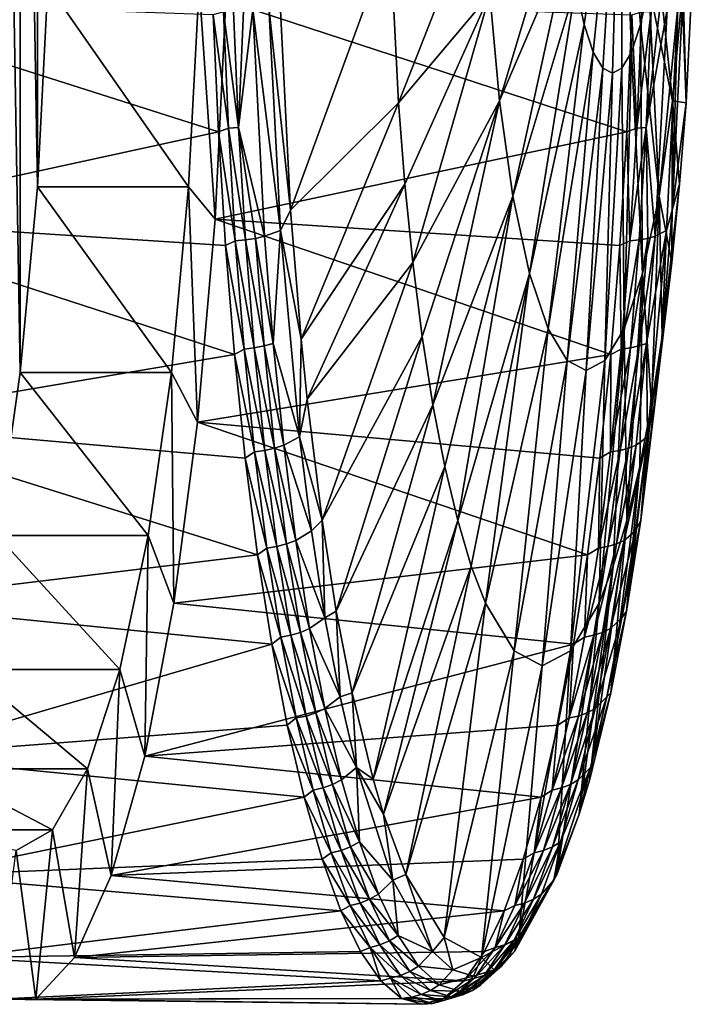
# Model space of a CAD drawing. Header units: metres. Extents: x 97 to 305, y 310 to 390.
# Tile 2 of 5: x 108 to 130, y 310 to 342. Entities that reach past the tile are written whole.
import ezdxf

# ---------------------------------------------------------------- set-up
doc = ezdxf.new("R2010")
doc.units = ezdxf.units.M

msp = doc.modelspace()

# ---------------------------------------------------------------- linework, layer by layer
at = {"layer": 'None'}
for points in [[(107.459251, 374.748749, -127.372749), (108.215088, 330.555054, -131.659317), (107.459251, 325.251251, -127.372749)], [(107.459251, 374.748749, -127.372749), (108.215088, 369.444946, -131.659317), (108.215088, 330.555054, -131.659317)], [(108.215088, 369.444946, -131.659317), (108.776726, 336.606079, -134.844528), (108.215088, 330.555054, -131.659317)], [(108.215088, 369.444946, -131.659317), (108.776726, 363.393921, -134.844528), (108.776726, 336.606079, -134.844528)], [(108.776726, 363.393921, -134.844528), (109.122581, 343.171844, -136.805969), (108.776726, 336.606079, -134.844528)], [(127.781876, 350, -98.658798), (126.306168, 343.143799, -91.957024), (126.575386, 341.884369, -93.483856)], [(127.781876, 350, -98.658798), (126.575386, 341.884369, -93.483856), (126.876968, 340.98465, -95.194199)], [(127.781876, 350, -98.658798), (126.876968, 340.98465, -95.194199), (127.190361, 340.465729, -96.971535)], [(127.496735, 340.303864, -98.709076), (127.781876, 350, -98.658798), (127.190361, 340.465729, -96.971535)], [(127.803108, 340.465729, -100.446609), (127.781876, 350, -98.658798), (127.496735, 340.303864, -98.709076)], [(127.803108, 340.465729, -100.446609), (128.116501, 340.98465, -102.223953), (127.781876, 350, -98.658798)], [(128.116501, 340.98465, -102.223953), (128.418076, 341.884369, -103.934288), (127.781876, 350, -98.658798)], [(127.781876, 350, -98.658798), (128.418076, 341.884369, -103.934288), (128.687302, 343.143799, -105.461121)], [(120.266563, 344.725891, -71.043663), (120.535919, 339.330963, -72.571266), (123.332047, 346.474457, -80.098007)], [(120.535919, 339.330963, -72.571266), (123.5121, 342.868164, -81.119148), (123.332047, 346.474457, -80.098007)], [(123.5121, 342.868164, -81.119148), (123.824295, 339.397827, -82.889694), (125.931236, 346.430908, -89.830673)], [(125.931236, 346.430908, -89.830673), (123.824295, 339.397827, -82.889694), (126.087471, 344.694183, -90.716736)], [(116.662567, 342.999023, -62.204643), (117.020081, 335.838409, -64.232193), (120.266563, 344.725891, -71.043663)], [(117.020081, 335.838409, -64.232193), (120.535919, 339.330963, -72.571266), (120.266563, 344.725891, -71.043663)], [(126.087471, 344.694183, -90.716736), (123.824295, 339.397827, -82.889694), (124.261292, 336.299835, -85.36805)], [(126.087471, 344.694183, -90.716736), (124.261292, 336.299835, -85.36805), (126.306168, 343.143799, -91.957024)], [(128.687302, 343.143799, -105.461121), (129.456314, 339.397827, -114.830475), (128.906006, 344.694183, -106.701408)], [(128.906006, 344.694183, -106.701408), (129.456314, 339.397827, -114.830475), (129.768509, 342.868164, -116.601021)], [(129.768509, 342.868164, -116.601021), (129.89537, 339.330963, -125.651321), (130.164719, 344.725891, -127.178917)], [(129.89537, 339.330963, -125.651321), (129.801208, 342.999023, -136.717514), (130.164719, 344.725891, -127.178917)], [(108.776726, 336.606079, -134.844528), (109.122581, 343.171844, -136.805969), (113.700768, 336.606079, -133.976288)], [(109.122581, 343.171844, -136.805969), (114.046623, 343.171844, -135.937729), (113.700768, 336.606079, -133.976288)], [(114.046623, 343.171844, -135.937729), (114.562599, 335.550323, -138.863998), (113.700768, 336.606079, -133.976288)], [(114.913376, 342.650024, -140.853348), (114.562599, 335.550323, -138.863998), (114.046623, 343.171844, -135.937729)], [(116.662567, 342.999023, -62.204643), (116.316795, 342.463379, -61.749382), (117.020081, 335.838409, -64.232193)], [(120.535919, 339.330963, -72.571266), (120.744812, 336.687561, -73.755966), (123.5121, 342.868164, -81.119148)], [(120.744812, 336.687561, -73.755966), (121.002953, 334.139404, -75.219955), (123.5121, 342.868164, -81.119148)], [(123.5121, 342.868164, -81.119148), (121.002953, 334.139404, -75.219955), (123.824295, 339.397827, -82.889694)], [(126.306168, 343.143799, -91.957024), (124.261292, 336.299835, -85.36805), (124.799255, 333.783234, -88.418983)], [(126.306168, 343.143799, -91.957024), (124.799255, 333.783234, -88.418983), (126.575386, 341.884369, -93.483856)], [(128.418076, 341.884369, -103.934288), (129.019318, 336.299835, -112.352119), (128.687302, 343.143799, -105.461121)], [(128.687302, 343.143799, -105.461121), (129.019318, 336.299835, -112.352119), (129.456314, 339.397827, -114.830475)], [(129.631989, 342.463379, -137.26358), (129.801208, 342.999023, -136.717514), (129.443695, 335.838409, -134.689972)], [(129.443695, 335.838409, -134.689972), (129.801208, 342.999023, -136.717514), (129.89537, 339.330963, -125.651321)], [(129.456314, 339.397827, -114.830475), (129.89537, 339.330963, -125.651321), (129.768509, 342.868164, -116.601021)], [(101.258057, 342.650024, -63.410179), (114.671432, 338.388611, -62.102413), (114.505806, 342.196381, -61.163105)], [(101.258057, 342.650024, -63.410179), (101.608833, 335.550323, -65.399521), (114.671432, 338.388611, -62.102413)], [(114.562599, 335.550323, -138.863998), (114.913376, 342.650024, -140.853348), (127.965111, 338.388611, -137.494598)], [(114.913376, 342.650024, -140.853348), (128.130737, 342.196381, -138.433899), (127.965111, 338.388611, -137.494598)], [(114.834999, 342.291809, -61.124401), (114.505806, 342.196381, -61.163105), (114.997307, 338.513458, -62.044888)], [(114.505806, 342.196381, -61.163105), (114.671432, 338.388611, -62.102413), (114.997307, 338.513458, -62.044888)], [(114.834999, 342.291809, -61.124401), (115.328796, 338.537079, -62.066292), (115.166824, 342.307648, -61.147697)], [(115.328796, 338.537079, -62.066292), (114.834999, 342.291809, -61.124401), (114.997307, 338.513458, -62.044888)], [(115.328796, 338.537079, -62.066292), (115.489395, 342.333588, -61.224831), (115.166824, 342.307648, -61.147697)], [(116.176529, 334.994446, -63.523243), (115.793915, 342.368866, -61.353321), (115.328796, 338.537079, -62.066292)], [(115.793915, 342.368866, -61.353321), (115.489395, 342.333588, -61.224831), (115.328796, 338.537079, -62.066292)], [(116.694672, 335.180298, -63.892429), (116.316795, 342.463379, -61.749382), (115.793915, 342.368866, -61.353321)], [(116.694672, 335.180298, -63.892429), (115.793915, 342.368866, -61.353321), (116.176529, 334.994446, -63.523243)], [(116.316795, 342.463379, -61.749382), (116.694672, 335.180298, -63.892429), (117.020081, 335.838409, -64.232193)], [(127.965111, 338.388611, -137.494598), (128.130737, 342.196381, -138.433899), (128.291, 338.513458, -137.437195)], [(128.291, 338.513458, -137.437195), (128.130737, 342.196381, -138.433899), (128.453308, 342.291809, -138.357681)], [(128.453308, 342.291809, -138.357681), (128.757156, 342.307648, -138.222305), (128.291, 338.513458, -137.437195)], [(128.757156, 342.307648, -138.222305), (128.595184, 338.537079, -137.303711), (128.291, 338.513458, -137.437195)], [(129.03389, 342.333588, -138.03949), (129.276108, 342.368866, -137.814606), (128.595184, 338.537079, -137.303711)], [(128.595184, 338.537079, -137.303711), (129.276108, 342.368866, -137.814606), (128.893478, 334.994446, -135.644669)], [(128.757156, 342.307648, -138.222305), (129.03389, 342.333588, -138.03949), (128.595184, 338.537079, -137.303711)], [(129.276108, 342.368866, -137.814606), (129.631989, 342.463379, -137.26358), (128.893478, 334.994446, -135.644669)], [(128.893478, 334.994446, -135.644669), (129.631989, 342.463379, -137.26358), (129.254105, 335.180298, -135.120544)], [(129.631989, 342.463379, -137.26358), (129.443695, 335.838409, -134.689972), (129.254105, 335.180298, -135.120544)], [(126.575386, 341.884369, -93.483856), (124.799255, 333.783234, -88.418983), (125.401878, 331.985382, -91.836609)], [(126.575386, 341.884369, -93.483856), (125.401878, 331.985382, -91.836609), (126.876968, 340.98465, -95.194199)], [(128.481354, 333.783234, -109.301186), (128.418076, 341.884369, -103.934288), (128.116501, 340.98465, -102.223953)], [(129.019318, 336.299835, -112.352119), (128.418076, 341.884369, -103.934288), (128.481354, 333.783234, -109.301186)], [(126.876968, 340.98465, -95.194199), (125.401878, 331.985382, -91.836609), (126.028099, 330.948486, -95.388115)], [(126.876968, 340.98465, -95.194199), (126.028099, 330.948486, -95.388115), (127.190361, 340.465729, -96.971535)], [(127.878731, 331.985382, -105.88356), (128.116501, 340.98465, -102.223953), (127.803108, 340.465729, -100.446609)], [(127.878731, 331.985382, -105.88356), (128.481354, 333.783234, -109.301186), (128.116501, 340.98465, -102.223953)], [(127.190361, 340.465729, -96.971535), (126.028099, 330.948486, -95.388115), (126.640305, 330.625031, -98.860085)], [(126.640305, 330.625031, -98.860085), (127.496735, 340.303864, -98.709076), (127.190361, 340.465729, -96.971535)], [(127.252502, 330.948486, -102.332054), (127.496735, 340.303864, -98.709076), (126.640305, 330.625031, -98.860085)], [(127.252502, 330.948486, -102.332054), (127.878731, 331.985382, -105.88356), (127.803108, 340.465729, -100.446609)], [(127.252502, 330.948486, -102.332054), (127.803108, 340.465729, -100.446609), (127.496735, 340.303864, -98.709076)], [(117.020081, 335.838409, -64.232193), (117.36055, 331.642914, -66.163094), (120.535919, 339.330963, -72.571266)], [(117.36055, 331.642914, -66.163094), (120.744812, 336.687561, -73.755966), (120.535919, 339.330963, -72.571266)], [(121.002953, 334.139404, -75.219955), (121.308174, 331.73111, -76.950943), (123.824295, 339.397827, -82.889694)], [(123.824295, 339.397827, -82.889694), (121.308174, 331.73111, -76.950943), (121.6567, 329.504852, -78.927521)], [(123.824295, 339.397827, -82.889694), (121.6567, 329.504852, -78.927521), (124.261292, 336.299835, -85.36805)], [(129.019318, 336.299835, -112.352119), (129.428329, 334.139404, -123.002625), (129.456314, 339.397827, -114.830475)], [(129.456314, 339.397827, -114.830475), (129.428329, 334.139404, -123.002625), (129.686462, 336.687561, -124.466614)], [(129.686462, 336.687561, -124.466614), (129.443695, 335.838409, -134.689972), (129.89537, 339.330963, -125.651321)], [(129.686462, 336.687561, -124.466614), (129.89537, 339.330963, -125.651321), (129.456314, 339.397827, -114.830475)], [(101.608833, 335.550323, -65.399521), (114.90107, 334.692657, -63.404755), (114.671432, 338.388611, -62.102413)], [(114.562599, 335.550323, -138.863998), (127.965111, 338.388611, -137.494598), (127.735474, 334.692657, -136.192245)], [(114.997307, 338.513458, -62.044888), (114.671432, 338.388611, -62.102413), (115.221481, 334.842926, -63.316235)], [(114.671432, 338.388611, -62.102413), (114.90107, 334.692657, -63.404755), (115.221481, 334.842926, -63.316235)], [(115.552505, 334.874084, -63.335026), (115.328796, 338.537079, -62.066292), (114.997307, 338.513458, -62.044888)], [(115.221481, 334.842926, -63.316235), (115.552505, 334.874084, -63.335026), (114.997307, 338.513458, -62.044888)], [(115.873779, 334.925079, -63.404785), (115.328796, 338.537079, -62.066292), (115.552505, 334.874084, -63.335026)], [(115.328796, 338.537079, -62.066292), (115.873779, 334.925079, -63.404785), (116.176529, 334.994446, -63.523243)], [(127.735474, 334.692657, -136.192245), (127.965111, 338.388611, -137.494598), (128.066833, 334.842926, -136.165848)], [(128.066833, 334.842926, -136.165848), (127.965111, 338.388611, -137.494598), (128.291, 338.513458, -137.437195)], [(128.291, 338.513458, -137.437195), (128.595184, 338.537079, -137.303711), (128.066833, 334.842926, -136.165848)], [(128.595184, 338.537079, -137.303711), (128.371475, 334.874084, -136.034973), (128.066833, 334.842926, -136.165848)], [(128.371475, 334.874084, -136.034973), (128.595184, 338.537079, -137.303711), (128.649506, 334.925079, -135.859543)], [(128.595184, 338.537079, -137.303711), (128.893478, 334.994446, -135.644669), (128.649506, 334.925079, -135.859543)], [(108.215088, 330.555054, -131.659317), (108.776726, 336.606079, -134.844528), (113.13913, 330.555054, -130.791077)], [(108.776726, 336.606079, -134.844528), (113.700768, 336.606079, -133.976288), (113.13913, 330.555054, -130.791077)], [(113.700768, 336.606079, -133.976288), (113.991264, 328.942719, -135.623779), (113.13913, 330.555054, -130.791077)], [(114.562599, 335.550323, -138.863998), (113.991264, 328.942719, -135.623779), (113.700768, 336.606079, -133.976288)], [(117.36055, 331.642914, -66.163094), (117.557526, 329.692291, -67.28019), (120.744812, 336.687561, -73.755966)], [(117.557526, 329.692291, -67.28019), (121.002953, 334.139404, -75.219955), (120.744812, 336.687561, -73.755966)], [(129.428329, 334.139404, -123.002625), (129.103226, 331.642914, -132.759064), (129.686462, 336.687561, -124.466614)], [(129.103226, 331.642914, -132.759064), (129.443695, 335.838409, -134.689972), (129.686462, 336.687561, -124.466614)], [(124.261292, 336.299835, -85.36805), (121.6567, 329.504852, -78.927521), (122.043282, 327.497803, -81.119957)], [(122.043282, 327.497803, -81.119957), (122.461479, 325.740112, -83.491646), (124.261292, 336.299835, -85.36805)], [(124.261292, 336.299835, -85.36805), (122.461479, 325.740112, -83.491646), (124.799255, 333.783234, -88.418983)], [(128.774582, 329.504852, -119.295067), (129.019318, 336.299835, -112.352119), (128.481354, 333.783234, -109.301186)], [(129.019318, 336.299835, -112.352119), (128.774582, 329.504852, -119.295067), (129.123108, 331.73111, -121.271645)], [(129.428329, 334.139404, -123.002625), (129.019318, 336.299835, -112.352119), (129.123108, 331.73111, -121.271645)], [(117.020081, 335.838409, -64.232193), (116.694672, 335.180298, -63.892429), (117.36055, 331.642914, -66.163094)], [(129.254105, 335.180298, -135.120544), (129.443695, 335.838409, -134.689972), (129.103226, 331.642914, -132.759064)], [(114.90107, 334.692657, -63.404755), (101.608833, 335.550323, -65.399521), (115.192513, 331.144135, -65.057587)], [(101.608833, 335.550323, -65.399521), (102.180168, 328.942719, -68.63974), (115.192513, 331.144135, -65.057587)], [(113.991264, 328.942719, -135.623779), (114.562599, 335.550323, -138.863998), (127.444031, 331.144135, -134.539413)], [(127.444031, 331.144135, -134.539413), (114.562599, 335.550323, -138.863998), (127.735474, 334.692657, -136.192245)], [(116.457924, 331.507721, -65.119118), (116.694672, 335.180298, -63.892429), (116.176529, 334.994446, -63.523243)], [(117.307281, 328.469208, -67.366676), (116.694672, 335.180298, -63.892429), (116.457924, 331.507721, -65.119118)], [(116.694672, 335.180298, -63.892429), (117.307281, 328.469208, -67.366676), (117.36055, 331.642914, -66.163094)], [(128.893478, 334.994446, -135.644669), (129.254105, 335.180298, -135.120544), (128.612091, 331.507721, -134.048798)], [(129.254105, 335.180298, -135.120544), (128.64151, 328.469208, -131.646286), (128.612091, 331.507721, -134.048798)], [(129.254105, 335.180298, -135.120544), (129.103226, 331.642914, -132.759064), (128.64151, 328.469208, -131.646286)], [(115.221481, 334.842926, -63.316235), (114.90107, 334.692657, -63.404755), (115.505714, 331.321014, -64.928215)], [(115.552505, 334.874084, -63.335026), (115.221481, 334.842926, -63.316235), (115.836159, 331.359406, -64.943703)], [(115.836159, 331.359406, -64.943703), (115.221481, 334.842926, -63.316235), (115.505714, 331.321014, -64.928215)], [(116.156471, 331.422272, -65.008026), (115.873779, 334.925079, -63.404785), (115.552505, 334.874084, -63.335026)], [(116.156471, 331.422272, -65.008026), (115.552505, 334.874084, -63.335026), (115.836159, 331.359406, -64.943703)], [(115.873779, 334.925079, -63.404785), (116.457924, 331.507721, -65.119118), (116.176529, 334.994446, -63.523243)], [(116.457924, 331.507721, -65.119118), (115.873779, 334.925079, -63.404785), (116.156471, 331.422272, -65.008026)], [(127.7826, 331.321014, -134.553864), (127.735474, 334.692657, -136.192245), (128.066833, 334.842926, -136.165848)], [(128.066833, 334.842926, -136.165848), (128.371475, 334.874084, -136.034973), (127.7826, 331.321014, -134.553864)], [(128.371475, 334.874084, -136.034973), (128.087814, 331.359406, -134.4263), (127.7826, 331.321014, -134.553864)], [(128.371475, 334.874084, -136.034973), (128.649506, 334.925079, -135.859543), (128.087814, 331.359406, -134.4263)], [(128.649506, 334.925079, -135.859543), (128.366806, 331.422272, -134.256287), (128.087814, 331.359406, -134.4263)], [(128.893478, 334.994446, -135.644669), (128.612091, 331.507721, -134.048798), (128.366806, 331.422272, -134.256287)], [(128.649506, 334.925079, -135.859543), (128.893478, 334.994446, -135.644669), (128.366806, 331.422272, -134.256287)], [(114.90107, 334.692657, -63.404755), (115.192513, 331.144135, -65.057587), (115.505714, 331.321014, -64.928215)], [(127.444031, 331.144135, -134.539413), (127.735474, 334.692657, -136.192245), (127.7826, 331.321014, -134.553864)], [(117.557526, 329.692291, -67.28019), (118.045219, 325.749939, -70.046036), (121.002953, 334.139404, -75.219955)], [(118.045219, 325.749939, -70.046036), (121.308174, 331.73111, -76.950943), (121.002953, 334.139404, -75.219955)], [(129.123108, 331.73111, -121.271645), (128.90625, 329.692291, -131.641968), (129.428329, 334.139404, -123.002625)], [(128.90625, 329.692291, -131.641968), (129.103226, 331.642914, -132.759064), (129.428329, 334.139404, -123.002625)], [(124.799255, 333.783234, -88.418983), (122.461479, 325.740112, -83.491646), (122.903961, 324.25354, -86.001114)], [(122.903961, 324.25354, -86.001114), (123.362984, 323.050537, -88.60434), (124.799255, 333.783234, -88.418983)], [(124.799255, 333.783234, -88.418983), (123.362984, 323.050537, -88.60434), (125.401878, 331.985382, -91.836609)], [(127.878731, 331.985382, -105.88356), (127.969803, 325.740112, -114.730934), (128.481354, 333.783234, -109.301186)], [(127.969803, 325.740112, -114.730934), (128.388, 327.497803, -117.102623), (128.481354, 333.783234, -109.301186)], [(128.481354, 333.783234, -109.301186), (128.388, 327.497803, -117.102623), (128.774582, 329.504852, -119.295067)], [(125.401878, 331.985382, -91.836609), (123.362984, 323.050537, -88.60434), (124.299805, 321.49939, -93.917305)], [(125.401878, 331.985382, -91.836609), (124.299805, 321.49939, -93.917305), (126.028099, 330.948486, -95.388115)], [(127.068298, 323.050537, -109.618248), (127.878731, 331.985382, -105.88356), (127.252502, 330.948486, -102.332054)], [(127.068298, 323.050537, -109.618248), (127.527321, 324.25354, -112.221474), (127.878731, 331.985382, -105.88356)], [(127.527321, 324.25354, -112.221474), (127.969803, 325.740112, -114.730934), (127.878731, 331.985382, -105.88356)], [(117.36055, 331.642914, -66.163094), (117.307281, 328.469208, -67.366676), (117.557526, 329.692291, -67.28019)], [(118.045219, 325.749939, -70.046036), (118.507805, 322.795105, -72.669495), (121.308174, 331.73111, -76.950943)], [(121.308174, 331.73111, -76.950943), (118.507805, 322.795105, -72.669495), (121.6567, 329.504852, -78.927521)], [(128.774582, 329.504852, -119.295067), (128.418549, 325.749939, -128.876129), (129.123108, 331.73111, -121.271645)], [(128.418549, 325.749939, -128.876129), (128.90625, 329.692291, -131.641968), (129.123108, 331.73111, -121.271645)], [(129.103226, 331.642914, -132.759064), (128.90625, 329.692291, -131.641968), (128.64151, 328.469208, -131.646286)], [(115.505714, 331.321014, -64.928215), (115.192513, 331.144135, -65.057587), (115.84803, 327.979065, -66.869576)], [(116.177773, 328.024292, -66.881065), (115.836159, 331.359406, -64.943703), (115.505714, 331.321014, -64.928215)], [(116.177773, 328.024292, -66.881065), (115.505714, 331.321014, -64.928215), (115.84803, 327.979065, -66.869576)], [(116.496933, 328.098419, -66.938866), (116.156471, 331.422272, -65.008026), (115.836159, 331.359406, -64.943703)], [(116.496933, 328.098419, -66.938866), (115.836159, 331.359406, -64.943703), (116.177773, 328.024292, -66.881065)], [(116.796822, 328.199158, -67.041069), (116.457924, 331.507721, -65.119118), (116.156471, 331.422272, -65.008026)], [(116.796822, 328.199158, -67.041069), (116.156471, 331.422272, -65.008026), (116.496933, 328.098419, -66.938866)], [(117.307281, 328.469208, -67.366676), (116.457924, 331.507721, -65.119118), (116.796822, 328.199158, -67.041069)], [(127.7826, 331.321014, -134.553864), (128.087814, 331.359406, -134.4263), (127.440285, 327.979065, -132.612503)], [(128.087814, 331.359406, -134.4263), (127.746208, 328.024292, -132.488922), (127.440285, 327.979065, -132.612503)], [(127.440285, 327.979065, -132.612503), (127.444031, 331.144135, -134.539413), (127.7826, 331.321014, -134.553864)], [(128.366806, 331.422272, -134.256287), (128.026352, 328.098419, -132.325455), (127.746208, 328.024292, -132.488922)], [(128.087814, 331.359406, -134.4263), (128.366806, 331.422272, -134.256287), (127.746208, 328.024292, -132.488922)], [(128.612091, 331.507721, -134.048798), (128.026352, 328.098419, -132.325455), (128.366806, 331.422272, -134.256287)], [(128.273193, 328.199158, -132.126846), (128.026352, 328.098419, -132.325455), (128.612091, 331.507721, -134.048798)], [(128.612091, 331.507721, -134.048798), (128.64151, 328.469208, -131.646286), (128.273193, 328.199158, -132.126846)], [(115.192513, 331.144135, -65.057587), (102.180168, 328.942719, -68.63974), (115.542946, 327.777191, -67.044991)], [(127.093597, 327.777191, -132.552017), (113.991264, 328.942719, -135.623779), (127.444031, 331.144135, -134.539413)], [(115.192513, 331.144135, -65.057587), (115.542946, 327.777191, -67.044991), (115.84803, 327.979065, -66.869576)], [(127.093597, 327.777191, -132.552017), (127.444031, 331.144135, -134.539413), (127.440285, 327.979065, -132.612503)], [(126.028099, 330.948486, -95.388115), (124.299805, 321.49939, -93.917305), (125.215637, 321.015503, -99.11129)], [(126.028099, 330.948486, -95.388115), (125.215637, 321.015503, -99.11129), (126.640305, 330.625031, -98.860085)], [(126.131477, 321.49939, -104.305275), (127.252502, 330.948486, -102.332054), (126.640305, 330.625031, -98.860085)], [(126.131477, 321.49939, -104.305275), (127.068298, 323.050537, -109.618248), (127.252502, 330.948486, -102.332054)], [(107.459251, 325.251251, -127.372749), (108.215088, 330.555054, -131.659317), (112.383293, 325.251251, -126.504509)], [(108.215088, 330.555054, -131.659317), (113.13913, 330.555054, -130.791077), (112.383293, 325.251251, -126.504509)], [(113.13913, 330.555054, -130.791077), (113.218819, 323.052185, -131.243027), (112.383293, 325.251251, -126.504509)], [(113.991264, 328.942719, -135.623779), (113.218819, 323.052185, -131.243027), (113.13913, 330.555054, -130.791077)], [(126.640305, 330.625031, -98.860085), (125.215637, 321.015503, -99.11129), (126.131477, 321.49939, -104.305275)], [(117.307281, 328.469208, -67.366676), (118.045219, 325.749939, -70.046036), (117.557526, 329.692291, -67.28019)], [(121.6567, 329.504852, -78.927521), (118.507805, 322.795105, -72.669495), (119.020905, 320.131165, -75.579437)], [(121.6567, 329.504852, -78.927521), (119.020905, 320.131165, -75.579437), (122.043282, 327.497803, -81.119957)], [(128.388, 327.497803, -117.102623), (127.955963, 322.795105, -126.252663), (128.774582, 329.504852, -119.295067)], [(127.955963, 322.795105, -126.252663), (128.418549, 325.749939, -128.876129), (128.774582, 329.504852, -119.295067)], [(128.64151, 328.469208, -131.646286), (128.90625, 329.692291, -131.641968), (128.418549, 325.749939, -128.876129)], [(102.180168, 328.942719, -68.63974), (115.948997, 324.624268, -69.347839), (115.542946, 327.777191, -67.044991)], [(102.180168, 328.942719, -68.63974), (102.952614, 323.052185, -73.020493), (115.948997, 324.624268, -69.347839)], [(113.218819, 323.052185, -131.243027), (113.991264, 328.942719, -135.623779), (126.687546, 324.624268, -130.249176)], [(113.991264, 328.942719, -135.623779), (127.093597, 327.777191, -132.552017), (126.687546, 324.624268, -130.249176)], [(117.696762, 325.405518, -69.575569), (117.307281, 328.469208, -67.366676), (116.796822, 328.199158, -67.041069)], [(118.045219, 325.749939, -70.046036), (117.307281, 328.469208, -67.366676), (117.696762, 325.405518, -69.575569)], [(128.252014, 325.405518, -129.437393), (127.878822, 325.097046, -129.890259), (128.64151, 328.469208, -131.646286)], [(128.64151, 328.469208, -131.646286), (127.878822, 325.097046, -129.890259), (128.273193, 328.199158, -132.126846)], [(128.418549, 325.749939, -128.876129), (128.252014, 325.405518, -129.437393), (128.64151, 328.469208, -131.646286)], [(116.893127, 324.981964, -69.185799), (116.496933, 328.098419, -66.938866), (116.177773, 328.024292, -66.881065)], [(117.191193, 325.097046, -69.277664), (116.796822, 328.199158, -67.041069), (116.496933, 328.098419, -66.938866)], [(117.191193, 325.097046, -69.277664), (116.496933, 328.098419, -66.938866), (116.893127, 324.981964, -69.185799)], [(117.696762, 325.405518, -69.575569), (116.796822, 328.199158, -67.041069), (117.191193, 325.097046, -69.277664)], [(127.630157, 324.981964, -130.078522), (127.348671, 324.897308, -130.23439), (128.026352, 328.098419, -132.325455)], [(128.026352, 328.098419, -132.325455), (127.348671, 324.897308, -130.23439), (127.746208, 328.024292, -132.488922)], [(127.878822, 325.097046, -129.890259), (127.630157, 324.981964, -130.078522), (128.273193, 328.199158, -132.126846)], [(128.273193, 328.199158, -132.126846), (127.630157, 324.981964, -130.078522), (128.026352, 328.098419, -132.325455)], [(115.84803, 327.979065, -66.869576), (115.542946, 327.777191, -67.044991), (116.246384, 324.845612, -69.128754)], [(115.542946, 327.777191, -67.044991), (115.948997, 324.624268, -69.347839), (116.246384, 324.845612, -69.128754)], [(116.57531, 324.897308, -69.135605), (116.177773, 328.024292, -66.881065), (115.84803, 327.979065, -66.869576)], [(115.84803, 327.979065, -66.869576), (116.246384, 324.845612, -69.128754), (116.57531, 324.897308, -69.135605)], [(116.893127, 324.981964, -69.185799), (116.177773, 328.024292, -66.881065), (116.57531, 324.897308, -69.135605)], [(126.687546, 324.624268, -130.249176), (127.093597, 327.777191, -132.552017), (127.041931, 324.845612, -130.353333)], [(127.440285, 327.979065, -132.612503), (127.746208, 328.024292, -132.488922), (127.041931, 324.845612, -130.353333)], [(127.746208, 328.024292, -132.488922), (127.348671, 324.897308, -130.23439), (127.041931, 324.845612, -130.353333)], [(127.041931, 324.845612, -130.353333), (127.093597, 327.777191, -132.552017), (127.440285, 327.979065, -132.612503)], [(122.043282, 327.497803, -81.119957), (119.020905, 320.131165, -75.579437), (119.70549, 317.322662, -79.461884)], [(122.043282, 327.497803, -81.119957), (119.70549, 317.322662, -79.461884), (122.461479, 325.740112, -83.491646)], [(127.969803, 325.740112, -114.730934), (127.442863, 320.131165, -123.342728), (128.388, 327.497803, -117.102623)], [(127.442863, 320.131165, -123.342728), (127.955963, 322.795105, -126.252663), (128.388, 327.497803, -117.102623)], [(118.139053, 322.5737, -72.083916), (118.045219, 325.749939, -70.046036), (117.696762, 325.405518, -69.575569)], [(118.507805, 322.795105, -72.669495), (118.045219, 325.749939, -70.046036), (118.139053, 322.5737, -72.083916)], [(119.70549, 317.322662, -79.461884), (120.044212, 316.188324, -81.382866), (122.461479, 325.740112, -83.491646)], [(122.461479, 325.740112, -83.491646), (120.044212, 316.188324, -81.382866), (122.903961, 324.25354, -86.001114)], [(127.527321, 324.25354, -112.221474), (126.758286, 317.322662, -119.460281), (127.969803, 325.740112, -114.730934)], [(126.758286, 317.322662, -119.460281), (127.442863, 320.131165, -123.342728), (127.969803, 325.740112, -114.730934)], [(127.955963, 322.795105, -126.252663), (127.809731, 322.5737, -126.929047), (128.418549, 325.749939, -128.876129)], [(127.809731, 322.5737, -126.929047), (128.252014, 325.405518, -129.437393), (128.418549, 325.749939, -128.876129)], [(106.538261, 320.89856, -122.149544), (107.459251, 325.251251, -127.372749), (111.462296, 320.89856, -121.281303)], [(107.459251, 325.251251, -127.372749), (112.383293, 325.251251, -126.504509), (111.462296, 320.89856, -121.281303)], [(112.383293, 325.251251, -126.504509), (112.271576, 318.079315, -125.870926), (111.462296, 320.89856, -121.281303)], [(113.218819, 323.052185, -131.243027), (112.271576, 318.079315, -125.870926), (112.383293, 325.251251, -126.504509)], [(118.139053, 322.5737, -72.083916), (117.696762, 325.405518, -69.575569), (117.191193, 325.097046, -69.277664)], [(127.878822, 325.097046, -129.890259), (128.252014, 325.405518, -129.437393), (127.430992, 322.229736, -127.350449)], [(128.252014, 325.405518, -129.437393), (127.809731, 322.5737, -126.929047), (127.430992, 322.229736, -127.350449)], [(116.57531, 324.897308, -69.135605), (116.246384, 324.845612, -69.128754), (117.026733, 322.006958, -71.695786)], [(117.343033, 322.101379, -71.737343), (116.893127, 324.981964, -69.185799), (116.57531, 324.897308, -69.135605)], [(117.343033, 322.101379, -71.737343), (116.57531, 324.897308, -69.135605), (117.026733, 322.006958, -71.695786)], [(117.639023, 322.229736, -71.817467), (117.191193, 325.097046, -69.277664), (116.893127, 324.981964, -69.185799)], [(117.639023, 322.229736, -71.817467), (116.893127, 324.981964, -69.185799), (117.343033, 322.101379, -71.737343)], [(118.139053, 322.5737, -72.083916), (117.191193, 325.097046, -69.277664), (117.639023, 322.229736, -71.817467)], [(127.041931, 324.845612, -130.353333), (127.348671, 324.897308, -130.23439), (126.589569, 321.949341, -127.78788)], [(127.348671, 324.897308, -130.23439), (126.89724, 322.006958, -127.67421), (126.589569, 321.949341, -127.78788)], [(127.348671, 324.897308, -130.23439), (127.630157, 324.981964, -130.078522), (126.89724, 322.006958, -127.67421)], [(127.630157, 324.981964, -130.078522), (127.180252, 322.101379, -127.526978), (126.89724, 322.006958, -127.67421)], [(127.630157, 324.981964, -130.078522), (127.878822, 325.097046, -129.890259), (127.180252, 322.101379, -127.526978)], [(127.878822, 325.097046, -129.890259), (127.430992, 322.229736, -127.350449), (127.180252, 322.101379, -127.526978)], [(102.952614, 323.052185, -73.020493), (116.406761, 321.715729, -71.943932), (115.948997, 324.624268, -69.347839)], [(113.218819, 323.052185, -131.243027), (126.687546, 324.624268, -130.249176), (126.229782, 321.715729, -127.653076)], [(116.246384, 324.845612, -69.128754), (115.948997, 324.624268, -69.347839), (116.698746, 321.949341, -71.694206)], [(115.948997, 324.624268, -69.347839), (116.406761, 321.715729, -71.943932), (116.698746, 321.949341, -71.694206)], [(117.026733, 322.006958, -71.695786), (116.246384, 324.845612, -69.128754), (116.698746, 321.949341, -71.694206)], [(126.229782, 321.715729, -127.653076), (126.687546, 324.624268, -130.249176), (126.589569, 321.949341, -127.78788)], [(126.589569, 321.949341, -127.78788), (126.687546, 324.624268, -130.249176), (127.041931, 324.845612, -130.353333)], [(120.044212, 316.188324, -81.382866), (120.772751, 314.227661, -85.514641), (122.903961, 324.25354, -86.001114)], [(122.903961, 324.25354, -86.001114), (120.772751, 314.227661, -85.514641), (123.362984, 323.050537, -88.60434)], [(127.068298, 323.050537, -109.618248), (126.419563, 316.188324, -117.539299), (127.527321, 324.25354, -112.221474)], [(126.419563, 316.188324, -117.539299), (126.758286, 317.322662, -119.460281), (127.527321, 324.25354, -112.221474)], [(102.952614, 323.052185, -73.020493), (103.899864, 318.079315, -78.392586), (116.406761, 321.715729, -71.943932)], [(112.271576, 318.079315, -125.870926), (113.218819, 323.052185, -131.243027), (126.229782, 321.715729, -127.653076)], [(120.772751, 314.227661, -85.514641), (122.016174, 312.168823, -92.56646), (123.362984, 323.050537, -88.60434)], [(123.362984, 323.050537, -88.60434), (122.016174, 312.168823, -92.56646), (124.299805, 321.49939, -93.917305)], [(126.131477, 321.49939, -104.305275), (125.691017, 314.227661, -113.407524), (127.068298, 323.050537, -109.618248)], [(125.691017, 314.227661, -113.407524), (126.419563, 316.188324, -117.539299), (127.068298, 323.050537, -109.618248)], [(118.631577, 320.00061, -74.877159), (118.507805, 322.795105, -72.669495), (118.139053, 322.5737, -72.083916)], [(119.020905, 320.131165, -75.579437), (118.507805, 322.795105, -72.669495), (118.631577, 320.00061, -74.877159)], [(127.317207, 320.00061, -124.135811), (127.955963, 322.795105, -126.252663), (127.442863, 320.131165, -123.342728)], [(127.317207, 320.00061, -124.135811), (127.809731, 322.5737, -126.929047), (127.955963, 322.795105, -126.252663)], [(118.631577, 320.00061, -74.877159), (118.139053, 322.5737, -72.083916), (117.639023, 322.229736, -71.817467)], [(127.430992, 322.229736, -127.350449), (127.809731, 322.5737, -126.929047), (126.932289, 319.62439, -124.522179)], [(127.809731, 322.5737, -126.929047), (127.317207, 320.00061, -124.135811), (126.932289, 319.62439, -124.522179)], [(116.698746, 321.949341, -71.694206), (117.529434, 319.380737, -74.546738), (117.026733, 322.006958, -71.695786)], [(117.026733, 322.006958, -71.695786), (117.84404, 319.483978, -74.578682), (117.343033, 322.101379, -71.737343)], [(117.529434, 319.380737, -74.546738), (117.84404, 319.483978, -74.578682), (117.026733, 322.006958, -71.695786)], [(118.137726, 319.62439, -74.645737), (117.639023, 322.229736, -71.817467), (117.343033, 322.101379, -71.737343)], [(117.84404, 319.483978, -74.578682), (118.137726, 319.62439, -74.645737), (117.343033, 322.101379, -71.737343)], [(118.631577, 320.00061, -74.877159), (117.639023, 322.229736, -71.817467), (118.137726, 319.62439, -74.645737)], [(126.589569, 321.949341, -127.78788), (126.89724, 322.006958, -127.67421), (126.085838, 319.317688, -124.931053)], [(126.89724, 322.006958, -127.67421), (126.394539, 319.380737, -124.823257), (126.085838, 319.317688, -124.931053)], [(126.89724, 322.006958, -127.67421), (127.180252, 322.101379, -127.526978), (126.394539, 319.380737, -124.823257)], [(127.180252, 322.101379, -127.526978), (126.679245, 319.483978, -124.685638), (126.394539, 319.380737, -124.823257)], [(127.180252, 322.101379, -127.526978), (127.430992, 322.229736, -127.350449), (126.679245, 319.483978, -124.685638)], [(127.430992, 322.229736, -127.350449), (126.932289, 319.62439, -124.522179), (126.679245, 319.483978, -124.685638)], [(103.899864, 318.079315, -78.392586), (116.911819, 319.07959, -74.808289), (116.406761, 321.715729, -71.943932)], [(112.271576, 318.079315, -125.870926), (126.229782, 321.715729, -127.653076), (125.724716, 319.07959, -124.788719)], [(116.698746, 321.949341, -71.694206), (116.406761, 321.715729, -71.943932), (117.202477, 319.317688, -74.551033)], [(116.406761, 321.715729, -71.943932), (116.911819, 319.07959, -74.808289), (117.202477, 319.317688, -74.551033)], [(117.529434, 319.380737, -74.546738), (116.698746, 321.949341, -71.694206), (117.202477, 319.317688, -74.551033)], [(125.724716, 319.07959, -124.788719), (126.229782, 321.715729, -127.653076), (126.085838, 319.317688, -124.931053)], [(126.085838, 319.317688, -124.931053), (126.229782, 321.715729, -127.653076), (126.589569, 321.949341, -127.78788)], [(122.016174, 312.168823, -92.56646), (123.231888, 311.526489, -99.461082), (124.299805, 321.49939, -93.917305)], [(124.299805, 321.49939, -93.917305), (123.231888, 311.526489, -99.461082), (125.215637, 321.015503, -99.11129)], [(125.215637, 321.015503, -99.11129), (124.447594, 312.168823, -106.355705), (126.131477, 321.49939, -104.305275)], [(124.447594, 312.168823, -106.355705), (125.691017, 314.227661, -113.407524), (126.131477, 321.49939, -104.305275)], [(105.487511, 317.664215, -116.190437), (106.538261, 320.89856, -122.149544), (110.411545, 317.664215, -115.322197)], [(106.538261, 320.89856, -122.149544), (111.462296, 320.89856, -121.281303), (110.411545, 317.664215, -115.322197)], [(111.462296, 320.89856, -121.281303), (111.181786, 314.193481, -119.690422), (110.411545, 317.664215, -115.322197)], [(112.271576, 318.079315, -125.870926), (111.181786, 314.193481, -119.690422), (111.462296, 320.89856, -121.281303)], [(123.231888, 311.526489, -99.461082), (124.447594, 312.168823, -106.355705), (125.215637, 321.015503, -99.11129)], [(119.168861, 317.70752, -77.924225), (119.020905, 320.131165, -75.579437), (118.631577, 320.00061, -74.877159)], [(119.168861, 317.70752, -77.924225), (119.70549, 317.322662, -79.461884), (119.020905, 320.131165, -75.579437)], [(127.442863, 320.131165, -123.342728), (126.758286, 317.322662, -119.460281), (126.77993, 317.70752, -121.088737)], [(126.77993, 317.70752, -121.088737), (127.317207, 320.00061, -124.135811), (127.442863, 320.131165, -123.342728)], [(119.168861, 317.70752, -77.924225), (118.631577, 320.00061, -74.877159), (118.137726, 319.62439, -74.645737)], [(126.388268, 317.30249, -121.436897), (127.317207, 320.00061, -124.135811), (126.77993, 317.70752, -121.088737)], [(126.932289, 319.62439, -124.522179), (127.317207, 320.00061, -124.135811), (126.388268, 317.30249, -121.436897)], [(118.390572, 317.151398, -77.67823), (117.84404, 319.483978, -74.578682), (117.529434, 319.380737, -74.546738)], [(118.137726, 319.62439, -74.645737), (117.84404, 319.483978, -74.578682), (118.681747, 317.30249, -77.731026)], [(117.84404, 319.483978, -74.578682), (118.390572, 317.151398, -77.67823), (118.681747, 317.30249, -77.731026)], [(118.137726, 319.62439, -74.645737), (118.681747, 317.30249, -77.731026), (119.168861, 317.70752, -77.924225)], [(126.394539, 319.380737, -124.823257), (126.679245, 319.483978, -124.685638), (125.846161, 317.040222, -121.713226)], [(126.679245, 319.483978, -124.685638), (126.132713, 317.151398, -121.586098), (125.846161, 317.040222, -121.713226)], [(126.679245, 319.483978, -124.685638), (126.932289, 319.62439, -124.522179), (126.132713, 317.151398, -121.586098)], [(126.932289, 319.62439, -124.522179), (126.388268, 317.30249, -121.436897), (126.132713, 317.151398, -121.586098)], [(117.202477, 319.317688, -74.551033), (116.911819, 319.07959, -74.808289), (117.751991, 316.972382, -77.667465)], [(118.07782, 317.040222, -77.656776), (117.529434, 319.380737, -74.546738), (117.202477, 319.317688, -74.551033)], [(117.751991, 316.972382, -77.667465), (118.07782, 317.040222, -77.656776), (117.202477, 319.317688, -74.551033)], [(118.390572, 317.151398, -77.67823), (117.529434, 319.380737, -74.546738), (118.07782, 317.040222, -77.656776)], [(126.085838, 319.317688, -124.931053), (126.394539, 319.380737, -124.823257), (125.536324, 316.972382, -121.814613)], [(126.394539, 319.380737, -124.823257), (125.846161, 317.040222, -121.713226), (125.536324, 316.972382, -121.814613)], [(125.536324, 316.972382, -121.814613), (125.724716, 319.07959, -124.788719), (126.085838, 319.317688, -124.931053)], [(116.911819, 319.07959, -74.808289), (103.899864, 318.079315, -78.392586), (117.45932, 316.741211, -77.913307)], [(125.177223, 316.741211, -121.683701), (112.271576, 318.079315, -125.870926), (125.724716, 319.07959, -124.788719)], [(116.911819, 319.07959, -74.808289), (117.45932, 316.741211, -77.913307), (117.751991, 316.972382, -77.667465)], [(125.177223, 316.741211, -121.683701), (125.724716, 319.07959, -124.788719), (125.536324, 316.972382, -121.814613)], [(103.899864, 318.079315, -78.392586), (104.989655, 314.193481, -84.573097), (117.45932, 316.741211, -77.913307)], [(111.181786, 314.193481, -119.690422), (112.271576, 318.079315, -125.870926), (125.177223, 316.741211, -121.683701)], [(104.347374, 315.672516, -109.724426), (105.487511, 317.664215, -116.190437), (109.271416, 315.672516, -108.856186)], [(105.487511, 317.664215, -116.190437), (110.411545, 317.664215, -115.322197), (109.271416, 315.672516, -108.856186)], [(110.411545, 317.664215, -115.322197), (109.986565, 311.526978, -112.91198), (109.271416, 315.672516, -108.856186)], [(111.181786, 314.193481, -119.690422), (109.986565, 311.526978, -112.91198), (110.411545, 317.664215, -115.322197)], [(119.168861, 317.70752, -77.924225), (118.681747, 317.30249, -77.731026), (119.26461, 315.283813, -81.036613)], [(120.352119, 314.038971, -84.634819), (120.044212, 316.188324, -81.382866), (119.168861, 317.70752, -77.924225)], [(120.044212, 316.188324, -81.382866), (119.70549, 317.322662, -79.461884), (119.168861, 317.70752, -77.924225)], [(120.352119, 314.038971, -84.634819), (119.168861, 317.70752, -77.924225), (119.26461, 315.283813, -81.036613)], [(125.805405, 315.283813, -118.13131), (126.77993, 317.70752, -121.088737), (125.596672, 314.038971, -114.378151)], [(125.596672, 314.038971, -114.378151), (126.77993, 317.70752, -121.088737), (126.419563, 316.188324, -117.539299)], [(125.805405, 315.283813, -118.13131), (126.388268, 317.30249, -121.436897), (126.77993, 317.70752, -121.088737)], [(126.77993, 317.70752, -121.088737), (126.758286, 317.322662, -119.460281), (126.419563, 316.188324, -117.539299)], [(118.681747, 317.30249, -77.731026), (118.390572, 317.151398, -77.67823), (119.26461, 315.283813, -81.036613)], [(125.547157, 315.123352, -118.265228), (126.388268, 317.30249, -121.436897), (125.805405, 315.283813, -118.13131)], [(126.132713, 317.151398, -121.586098), (126.388268, 317.30249, -121.436897), (125.547157, 315.123352, -118.265228)], [(117.751991, 316.972382, -77.667465), (117.45932, 316.741211, -77.913307), (118.340736, 314.933289, -81.006424)], [(118.665359, 315.005341, -80.988876), (118.07782, 317.040222, -77.656776), (117.751991, 316.972382, -77.667465)], [(118.340736, 314.933289, -81.006424), (118.665359, 315.005341, -80.988876), (117.751991, 316.972382, -77.667465)], [(118.976128, 315.123352, -80.999092), (118.390572, 317.151398, -77.67823), (118.07782, 317.040222, -77.656776)], [(118.665359, 315.005341, -80.988876), (118.976128, 315.123352, -80.999092), (118.07782, 317.040222, -77.656776)], [(119.26461, 315.283813, -81.036613), (118.390572, 317.151398, -77.67823), (118.976128, 315.123352, -80.999092)], [(125.536324, 316.972382, -121.814613), (125.846161, 317.040222, -121.713226), (124.947578, 314.933289, -118.475655)], [(125.846161, 317.040222, -121.713226), (125.258621, 315.005341, -118.381119), (124.947578, 314.933289, -118.475655)], [(124.947578, 314.933289, -118.475655), (125.177223, 316.741211, -121.683701), (125.536324, 316.972382, -121.814613)], [(125.846161, 317.040222, -121.713226), (126.132713, 317.151398, -121.586098), (125.258621, 315.005341, -118.381119)], [(126.132713, 317.151398, -121.586098), (125.547157, 315.123352, -118.265228), (125.258621, 315.005341, -118.381119)], [(117.45932, 316.741211, -77.913307), (104.989655, 314.193481, -84.573097), (118.043983, 314.723145, -81.229095)], [(124.59256, 314.723145, -118.367912), (111.181786, 314.193481, -119.690422), (125.177223, 316.741211, -121.683701)], [(117.45932, 316.741211, -77.913307), (118.043983, 314.723145, -81.229095), (118.340736, 314.933289, -81.006424)], [(124.59256, 314.723145, -118.367912), (125.177223, 316.741211, -121.683701), (124.947578, 314.933289, -118.475655)], [(120.772751, 314.227661, -85.514641), (120.044212, 316.188324, -81.382866), (120.352119, 314.038971, -84.634819)], [(125.596672, 314.038971, -114.378151), (126.419563, 316.188324, -117.539299), (125.691017, 314.227661, -113.407524)], [(104.347374, 315.672516, -109.724426), (109.271416, 315.672516, -108.856186), (108.085716, 315, -102.13176)], [(109.271416, 315.672516, -108.856186), (108.726608, 310.170624, -105.766426), (108.085716, 315, -102.13176)], [(109.986565, 311.526978, -112.91198), (108.726608, 310.170624, -105.766426), (109.271416, 315.672516, -108.856186)], [(119.879845, 313.587982, -84.52578), (119.26461, 315.283813, -81.036613), (118.976128, 315.123352, -80.999092)], [(120.352119, 314.038971, -84.634819), (119.26461, 315.283813, -81.036613), (119.879845, 313.587982, -84.52578)], [(124.929077, 313.419678, -114.759933), (125.805405, 315.283813, -118.13131), (125.19017, 313.587982, -114.642136)], [(124.929077, 313.419678, -114.759933), (125.547157, 315.123352, -118.265228), (125.805405, 315.283813, -118.13131)], [(125.19017, 313.587982, -114.642136), (125.805405, 315.283813, -118.13131), (125.596672, 314.038971, -114.378151)], [(108.726608, 310.170624, -105.766426), (107.444832, 310.170624, -98.497093), (108.085716, 315, -102.13176)], [(119.28553, 313.295898, -84.506035), (118.665359, 315.005341, -80.988876), (118.340736, 314.933289, -81.006424)], [(119.594208, 313.419678, -84.504387), (118.976128, 315.123352, -80.999092), (118.665359, 315.005341, -80.988876)], [(119.28553, 313.295898, -84.506035), (119.594208, 313.419678, -84.504387), (118.665359, 315.005341, -80.988876)], [(119.594208, 313.419678, -84.504387), (119.879845, 313.587982, -84.52578), (118.976128, 315.123352, -80.999092)], [(124.947578, 314.933289, -118.475655), (125.258621, 315.005341, -118.381119), (124.326126, 313.220337, -114.951256)], [(125.258621, 315.005341, -118.381119), (124.638451, 313.295898, -114.863968), (124.326126, 313.220337, -114.951256)], [(124.638451, 313.295898, -114.863968), (125.547157, 315.123352, -118.265228), (124.929077, 313.419678, -114.759933)], [(125.258621, 315.005341, -118.381119), (125.547157, 315.123352, -118.265228), (124.638451, 313.295898, -114.863968)], [(104.989655, 314.193481, -84.573097), (118.660179, 313.04483, -84.723717), (118.043983, 314.723145, -81.229095)], [(111.181786, 314.193481, -119.690422), (124.59256, 314.723145, -118.367912), (123.976364, 313.04483, -114.873291)], [(118.340736, 314.933289, -81.006424), (118.043983, 314.723145, -81.229095), (118.962189, 313.220337, -84.530823)], [(118.043983, 314.723145, -81.229095), (118.660179, 313.04483, -84.723717), (118.962189, 313.220337, -84.530823)], [(118.962189, 313.220337, -84.530823), (119.28553, 313.295898, -84.506035), (118.340736, 314.933289, -81.006424)], [(123.976364, 313.04483, -114.873291), (124.59256, 314.723145, -118.367912), (124.326126, 313.220337, -114.951256)], [(124.326126, 313.220337, -114.951256), (124.59256, 314.723145, -118.367912), (124.947578, 314.933289, -118.475655)], [(104.989655, 314.193481, -84.573097), (106.184875, 311.526978, -91.35154), (118.660179, 313.04483, -84.723717)], [(109.986565, 311.526978, -112.91198), (111.181786, 314.193481, -119.690422), (123.976364, 313.04483, -114.873291)], [(120.520973, 312.234711, -88.161819), (120.352119, 314.038971, -84.634819), (119.879845, 313.587982, -84.52578)], [(121.63768, 311.723755, -91.925606), (120.772751, 314.227661, -85.514641), (120.352119, 314.038971, -84.634819)], [(121.63768, 311.723755, -91.925606), (120.352119, 314.038971, -84.634819), (120.520973, 312.234711, -88.161819)], [(122.016174, 312.168823, -92.56646), (120.772751, 314.227661, -85.514641), (121.63768, 311.723755, -91.925606)], [(124.311104, 311.723755, -107.087364), (125.596672, 314.038971, -114.378151), (125.691017, 314.227661, -113.407524)], [(125.691017, 314.227661, -113.407524), (124.447594, 312.168823, -106.355705), (124.311104, 311.723755, -107.087364)], [(124.549042, 312.234711, -111.006104), (125.596672, 314.038971, -114.378151), (124.311104, 311.723755, -107.087364)], [(125.19017, 313.587982, -114.642136), (125.596672, 314.038971, -114.378151), (124.549042, 312.234711, -111.006104)], [(119.28553, 313.295898, -84.506035), (120.238304, 312.06015, -88.157227), (119.594208, 313.419678, -84.504387)], [(119.879845, 313.587982, -84.52578), (119.594208, 313.419678, -84.504387), (120.520973, 312.234711, -88.161819)], [(119.594208, 313.419678, -84.504387), (120.238304, 312.06015, -88.157227), (120.520973, 312.234711, -88.161819)], [(123.99218, 311.931763, -111.198761), (124.929077, 313.419678, -114.759933), (124.284981, 312.06015, -111.107094)], [(123.99218, 311.931763, -111.198761), (124.638451, 313.295898, -114.863968), (124.929077, 313.419678, -114.759933)], [(124.284981, 312.06015, -111.107094), (124.929077, 313.419678, -114.759933), (125.19017, 313.587982, -114.642136)], [(125.19017, 313.587982, -114.642136), (124.549042, 312.234711, -111.006104), (124.284981, 312.06015, -111.107094)], [(106.184875, 311.526978, -91.35154), (119.301971, 311.722382, -88.363518), (118.660179, 313.04483, -84.723717)], [(109.986565, 311.526978, -112.91198), (123.976364, 313.04483, -114.873291), (123.334564, 311.722382, -111.23349)], [(118.962189, 313.220337, -84.530823), (118.660179, 313.04483, -84.723717), (119.609787, 311.853394, -88.203575)], [(118.660179, 313.04483, -84.723717), (119.301971, 311.722382, -88.363518), (119.609787, 311.853394, -88.203575)], [(118.962189, 313.220337, -84.530823), (119.931801, 311.931763, -88.171234), (119.28553, 313.295898, -84.506035)], [(119.931801, 311.931763, -88.171234), (118.962189, 313.220337, -84.530823), (119.609787, 311.853394, -88.203575)], [(119.931801, 311.931763, -88.171234), (120.238304, 312.06015, -88.157227), (119.28553, 313.295898, -84.506035)], [(123.334564, 311.722382, -111.23349), (123.976364, 313.04483, -114.873291), (123.67852, 311.853394, -111.278511)], [(123.67852, 311.853394, -111.278511), (124.638451, 313.295898, -114.863968), (123.99218, 311.931763, -111.198761)], [(124.326126, 313.220337, -114.951256), (124.638451, 313.295898, -114.863968), (123.67852, 311.853394, -111.278511)], [(123.67852, 311.853394, -111.278511), (123.976364, 313.04483, -114.873291), (124.326126, 313.220337, -114.951256)], [(120.520973, 312.234711, -88.161819), (120.238304, 312.06015, -88.157227), (121.181526, 311.243683, -91.908005)], [(121.181526, 311.243683, -91.908005), (121.63768, 311.723755, -91.925606), (120.520973, 312.234711, -88.161819)], [(122.302841, 311.122253, -95.697914), (122.016174, 312.168823, -92.56646), (121.63768, 311.723755, -91.925606)], [(123.231888, 311.526489, -99.461082), (122.016174, 312.168823, -92.56646), (122.302841, 311.122253, -95.697914)], [(124.447594, 312.168823, -106.355705), (123.231888, 311.526489, -99.461082), (123.64595, 311.122253, -103.315056)], [(123.621376, 311.064575, -107.343597), (124.549042, 312.234711, -111.006104), (123.888489, 311.243683, -107.259918)], [(124.549042, 312.234711, -111.006104), (123.621376, 311.064575, -107.343597), (124.284981, 312.06015, -111.107094)], [(124.447594, 312.168823, -106.355705), (123.64595, 311.122253, -103.315056), (124.311104, 311.723755, -107.087364)], [(123.888489, 311.243683, -107.259918), (124.549042, 312.234711, -111.006104), (124.311104, 311.723755, -107.087364)], [(119.609787, 311.853394, -88.203575), (119.301971, 311.722382, -88.363518), (119.963188, 310.768585, -92.113441)], [(120.597656, 310.932831, -91.947472), (119.931801, 311.931763, -88.171234), (119.609787, 311.853394, -88.203575)], [(119.609787, 311.853394, -88.203575), (119.963188, 310.768585, -92.113441), (120.277016, 310.852386, -91.987579)], [(120.597656, 310.932831, -91.947472), (119.609787, 311.853394, -88.203575), (120.277016, 310.852386, -91.987579)], [(120.901909, 311.064575, -91.920731), (120.238304, 312.06015, -88.157227), (119.931801, 311.931763, -88.171234)], [(120.901909, 311.064575, -91.920731), (119.931801, 311.931763, -88.171234), (120.597656, 310.932831, -91.947472)], [(120.238304, 312.06015, -88.157227), (120.901909, 311.064575, -91.920731), (121.181526, 311.243683, -91.908005)], [(122.673355, 310.768585, -107.483559), (123.67852, 311.853394, -111.278511), (123.011299, 310.852386, -107.494499)], [(122.673355, 310.768585, -107.483559), (123.334564, 311.722382, -111.23349), (123.67852, 311.853394, -111.278511)], [(123.011299, 310.852386, -107.494499), (123.99218, 311.931763, -111.198761), (123.326324, 310.932831, -107.422523)], [(123.011299, 310.852386, -107.494499), (123.67852, 311.853394, -111.278511), (123.99218, 311.931763, -111.198761)], [(123.326324, 310.932831, -107.422523), (123.99218, 311.931763, -111.198761), (124.284981, 312.06015, -111.107094)], [(124.284981, 312.06015, -111.107094), (123.621376, 311.064575, -107.343597), (123.326324, 310.932831, -107.422523)], [(119.301971, 311.722382, -88.363518), (106.184875, 311.526978, -91.35154), (119.963188, 310.768585, -92.113441)], [(106.184875, 311.526978, -91.35154), (107.444832, 310.170624, -98.497093), (119.963188, 310.768585, -92.113441)], [(108.726608, 310.170624, -105.766426), (109.986565, 311.526978, -112.91198), (122.673355, 310.768585, -107.483559)], [(122.673355, 310.768585, -107.483559), (109.986565, 311.526978, -112.91198), (123.334564, 311.722382, -111.23349)], [(122.302841, 311.122253, -95.697914), (121.63768, 311.723755, -91.925606), (121.181526, 311.243683, -91.908005)], [(122.974396, 310.917419, -99.506485), (123.231888, 311.526489, -99.461082), (122.302841, 311.122253, -95.697914)], [(123.231888, 311.526489, -99.461082), (122.974396, 310.917419, -99.506485), (123.64595, 311.122253, -103.315056)], [(124.311104, 311.723755, -107.087364), (123.64595, 311.122253, -103.315056), (123.214981, 310.634644, -103.440292)], [(123.214981, 310.634644, -103.440292), (123.888489, 311.243683, -107.259918), (124.311104, 311.723755, -107.087364)], [(121.181526, 311.243683, -91.908005), (120.901909, 311.064575, -91.920731), (121.855034, 310.634644, -95.727623)], [(121.855034, 310.634644, -95.727623), (122.302841, 311.122253, -95.697914), (121.181526, 311.243683, -91.908005)], [(122.974396, 310.917419, -99.506485), (122.302841, 311.122253, -95.697914), (121.855034, 310.634644, -95.727623)], [(123.64595, 311.122253, -103.315056), (122.535011, 310.427246, -99.583961), (123.214981, 310.634644, -103.440292)], [(123.64595, 311.122253, -103.315056), (122.974396, 310.917419, -99.506485), (122.535011, 310.427246, -99.583961)], [(122.944763, 310.452728, -103.506317), (123.621376, 311.064575, -107.343597), (123.888489, 311.243683, -107.259918)], [(123.888489, 311.243683, -107.259918), (123.214981, 310.634644, -103.440292), (122.944763, 310.452728, -103.506317)], [(119.963188, 310.768585, -92.113441), (120.637451, 310.192596, -95.937378), (120.277016, 310.852386, -91.987579)], [(121.276558, 310.318878, -95.797729), (120.597656, 310.932831, -91.947472), (120.277016, 310.852386, -91.987579)], [(120.277016, 310.852386, -91.987579), (120.637451, 310.192596, -95.937378), (120.957314, 310.237183, -95.845772)], [(120.277016, 310.852386, -91.987579), (120.957314, 310.237183, -95.845772), (121.276558, 310.318878, -95.797729)], [(121.578522, 310.452728, -95.758003), (120.901909, 311.064575, -91.920731), (120.597656, 310.932831, -91.947472)], [(121.578522, 310.452728, -95.758003), (120.597656, 310.932831, -91.947472), (121.276558, 310.318878, -95.797729)], [(121.855034, 310.634644, -95.727623), (120.901909, 311.064575, -91.920731), (121.578522, 310.452728, -95.758003)], [(122.974396, 310.917419, -99.506485), (121.855034, 310.634644, -95.727623), (122.535011, 310.427246, -99.583961)], [(121.999092, 310.192596, -103.659622), (123.011299, 310.852386, -107.494499), (122.331001, 310.237183, -103.636314)], [(121.999092, 310.192596, -103.659622), (122.673355, 310.768585, -107.483559), (123.011299, 310.852386, -107.494499)], [(122.331001, 310.237183, -103.636314), (123.011299, 310.852386, -107.494499), (123.326324, 310.932831, -107.422523)], [(123.326324, 310.932831, -107.422523), (122.647423, 310.318878, -103.572266), (122.331001, 310.237183, -103.636314)], [(122.647423, 310.318878, -103.572266), (123.621376, 311.064575, -107.343597), (122.944763, 310.452728, -103.506317)], [(123.621376, 311.064575, -107.343597), (122.647423, 310.318878, -103.572266), (123.326324, 310.932831, -107.422523)], [(119.963188, 310.768585, -92.113441), (107.444832, 310.170624, -98.497093), (120.637451, 310.192596, -95.937378)], [(121.999092, 310.192596, -103.659622), (108.726608, 310.170624, -105.766426), (122.673355, 310.768585, -107.483559)], [(122.535011, 310.427246, -99.583961), (121.855034, 310.634644, -95.727623), (121.578522, 310.452728, -95.758003)], [(123.214981, 310.634644, -103.440292), (122.535011, 310.427246, -99.583961), (122.261642, 310.244354, -99.632164)], [(123.214981, 310.634644, -103.440292), (122.261642, 310.244354, -99.632164), (122.944763, 310.452728, -103.506317)], [(107.444832, 310.170624, -98.497093), (121.318268, 310, -99.7985), (120.637451, 310.192596, -95.937378)], [(107.444832, 310.170624, -98.497093), (108.726608, 310.170624, -105.766426), (121.318268, 310, -99.7985)], [(108.726608, 310.170624, -105.766426), (121.999092, 310.192596, -103.659622), (121.318268, 310, -99.7985)], [(120.637451, 310.192596, -95.937378), (121.644157, 310.02771, -99.741043), (120.957314, 310.237183, -95.845772)], [(120.637451, 310.192596, -95.937378), (121.318268, 310, -99.7985), (121.644157, 310.02771, -99.741043)], [(120.957314, 310.237183, -95.845772), (121.96199, 310.109833, -99.684998), (121.276558, 310.318878, -95.797729)], [(120.957314, 310.237183, -95.845772), (121.644157, 310.02771, -99.741043), (121.96199, 310.109833, -99.684998)], [(122.261642, 310.244354, -99.632164), (121.578522, 310.452728, -95.758003), (121.276558, 310.318878, -95.797729)], [(121.96199, 310.109833, -99.684998), (122.261642, 310.244354, -99.632164), (121.276558, 310.318878, -95.797729)], [(121.318268, 310, -99.7985), (121.999092, 310.192596, -103.659622), (121.644157, 310.02771, -99.741043)], [(122.535011, 310.427246, -99.583961), (121.578522, 310.452728, -95.758003), (122.261642, 310.244354, -99.632164)], [(121.644157, 310.02771, -99.741043), (122.647423, 310.318878, -103.572266), (121.96199, 310.109833, -99.684998)], [(122.647423, 310.318878, -103.572266), (121.644157, 310.02771, -99.741043), (122.331001, 310.237183, -103.636314)], [(121.644157, 310.02771, -99.741043), (121.999092, 310.192596, -103.659622), (122.331001, 310.237183, -103.636314)], [(121.96199, 310.109833, -99.684998), (122.647423, 310.318878, -103.572266), (122.944763, 310.452728, -103.506317)], [(122.944763, 310.452728, -103.506317), (122.261642, 310.244354, -99.632164), (121.96199, 310.109833, -99.684998)]]:
    msp.add_3dface(points, dxfattribs=at)

doc.saveas('drawing.dxf')
